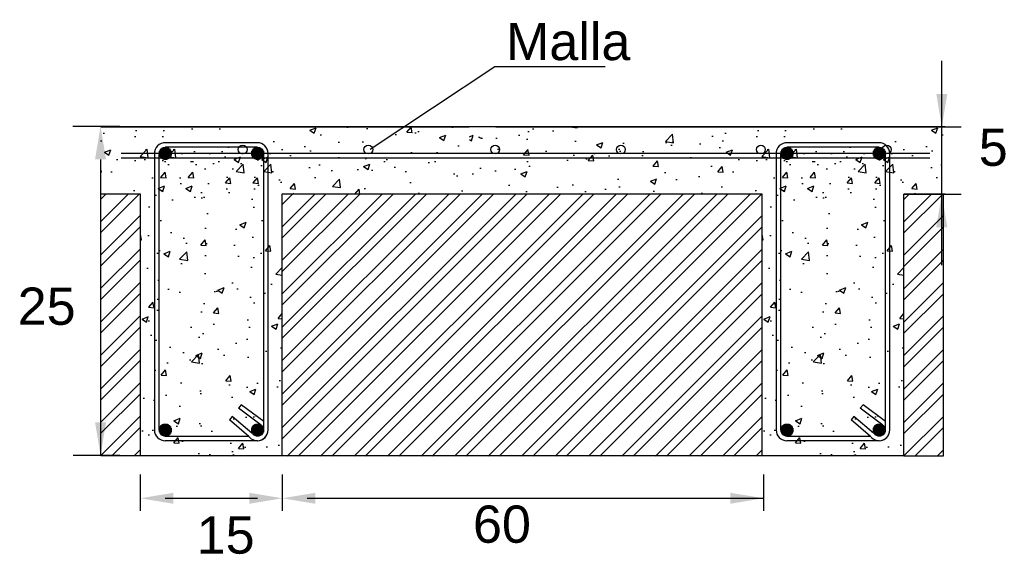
# Model space of a CAD drawing. Header units: millimetres. Extents: x 2068 to 4152, y 861 to 1938.
# Tile 12 of 20: x 2133.81 to 2136.79, y 901.2 to 902.83. Entities that reach past the tile are written whole.
import ezdxf

# ---------------------------------------------------------------- set-up
doc = ezdxf.new("R2010")
doc.units = ezdxf.units.MM
doc.styles.get("Standard").update_dxf_attribs({"font": 'arial.ttf'})

msp = doc.modelspace()

# ---------------------------------------------------------------- hatches: boundary and pattern name
at = {"lineweight": -3, "true_color": 0x139b48}
h = msp.add_hatch(dxfattribs=at)
h.set_pattern_fill('AR-CONC', color=114, scale=0.001076, style=0)
h.set_pattern_definition([(50, (2110.85688, 898.32189), (0.1961146, -0.0171578), [0.0205066, -0.2255723]), (355, (2110.85688, 898.32189), (-0.0379375, 0.205665), [0.0164053, -0.1804578]), (100.451, (2110.87322, 898.32046), (0.1581778, 0.1885062), [0.0174279, -0.1917069]), (46.1842, (2110.85688, 898.37657), (0.291806, -0.045257), [0.03076, -0.3383585]), (96.6356, (2110.8812, 898.3728), (0.2555563, 0.266344), [0.026142, -0.2875603]), (351.184, (2110.85688, 898.37657), (0.2555567, 0.2663434), [0.024608, -0.2706868]), (21, (2110.88422, 898.3629), (0.1632074, -0.1100848), [0.0205066, -0.2255723]), (326, (2110.88422, 898.3629), (0.0665274, 0.198271), [0.0164053, -0.1804578]), (71.4514, (2110.89782, 898.35373), (0.2297344, 0.0881867), [0.0174279, -0.1917069]), (37.5, (2110.856876, 898.32189), (0.00332476, 0.09102016), [0, -0.17827047, 0, -0.18319205, 0, -0.1811414]), (7.5, (2110.85688, 898.32189), (0.07192873, 0.10784043), [0, -0.1044468, 0, -0.17416916, 0, -0.0690388]), (327.5, (2110.7959, 898.32189), (0.14595792, -0.00616677), [0, -0.06835524, 0, -0.21326836, 0, -0.2829907]), (317.5, (2110.76856, 898.32189), (0.1594552, 0.0273706), [0, -0.0888618, 0, -0.1416321, 0, -0.2009644])])
h.paths.add_polyline_path([(2134.0521, 902.5004), (2135.1686, 902.5004), (2135.1686, 902.2961), (2134.0521, 902.2972)])
at = {"lineweight": -3}
h = msp.add_hatch(dxfattribs=at)
h.set_pattern_fill('AR-CONC', color=3, scale=0.001076, style=0)
h.set_pattern_definition([(50, (2110.9407, 898.32189), (0.1961146, -0.0171578), [0.0205066, -0.2255723]), (355, (2110.9407, 898.32189), (-0.0379375, 0.205665), [0.0164053, -0.1804578]), (100.451, (2110.95704, 898.32046), (0.1581778, 0.1885062), [0.0174279, -0.1917069]), (46.1842, (2110.9407, 898.37657), (0.291806, -0.045257), [0.03076, -0.3383585]), (96.6356, (2110.965, 898.3728), (0.2555563, 0.266344), [0.026142, -0.2875603]), (351.184, (2110.9407, 898.37657), (0.2555567, 0.2663434), [0.024608, -0.2706868]), (21, (2110.96804, 898.3629), (0.1632074, -0.1100848), [0.0205066, -0.2255723]), (326, (2110.96804, 898.3629), (0.0665274, 0.198271), [0.0164053, -0.1804578]), (71.4514, (2110.98164, 898.35373), (0.2297344, 0.0881867), [0.0174279, -0.1917069]), (37.5, (2110.940694, 898.32189), (0.00332476, 0.09102016), [0, -0.1782705, 0, -0.18319205, 0, -0.1811414]), (7.5, (2110.94069, 898.32189), (0.07192873, 0.10784043), [0, -0.1044468, 0, -0.17416916, 0, -0.0690388]), (327.5, (2110.87972, 898.32189), (0.14595792, -0.00616677), [0, -0.06835524, 0, -0.21326836, 0, -0.2829907]), (317.5, (2110.85238, 898.32189), (0.1594552, 0.0273706), [0, -0.0888618, 0, -0.1416321, 0, -0.2009644])])
h.paths.add_polyline_path([(2134.1713, 902.5004), (2134.6018, 902.5004), (2134.6018, 901.5023), (2134.1713, 901.5023)])
at = {"lineweight": -3, "true_color": 0x139b48}
h = msp.add_hatch(dxfattribs=at)
h.set_pattern_fill('AR-CONC', color=114, scale=0.001076, style=0)
h.set_pattern_definition([(50, (2112.74185, 898.32189), (0.1961146, -0.0171578), [0.0205066, -0.2255723]), (355, (2112.74185, 898.32189), (-0.0379375, 0.205665), [0.0164053, -0.1804578]), (100.451, (2112.7582, 898.32046), (0.1581778, 0.1885062), [0.0174279, -0.1917069]), (46.1842, (2112.74185, 898.37657), (0.291806, -0.045257), [0.03076, -0.3383585]), (96.6356, (2112.76617, 898.3728), (0.2555563, 0.266344), [0.026142, -0.2875603]), (351.184, (2112.74185, 898.37657), (0.2555567, 0.2663434), [0.024608, -0.2706868]), (21, (2112.7692, 898.3629), (0.1632074, -0.1100848), [0.0205066, -0.2255723]), (326, (2112.7692, 898.3629), (0.0665274, 0.198271), [0.0164053, -0.1804578]), (71.4514, (2112.7828, 898.35373), (0.2297344, 0.0881867), [0.0174279, -0.1917069]), (37.5, (2112.74185, 898.32189), (0.00332476, 0.09102016), [0, -0.1782705, 0, -0.18319205, 0, -0.1811414]), (7.5, (2112.74185, 898.32189), (0.07192873, 0.10784043), [0, -0.1044468, 0, -0.17416916, 0, -0.0690388]), (327.5, (2112.68088, 898.32189), (0.14595792, -0.00616677), [0, -0.06835524, 0, -0.21326836, 0, -0.2829907]), (317.5, (2112.65354, 898.32189), (0.1594552, 0.0273706), [0, -0.0888618, 0, -0.1416321, 0, -0.2009644])])
h.paths.add_polyline_path([(2135.1686, 902.5004), (2136.6118, 902.5004), (2136.6118, 902.2961), (2135.1736, 902.2961)])
at = {"lineweight": -3}
h = msp.add_hatch(dxfattribs=at)
h.set_pattern_fill('AR-CONC', color=3, scale=0.001076, style=0)
h.set_pattern_definition([(50, (2112.82567, 898.32189), (0.1961146, -0.0171578), [0.0205066, -0.2255723]), (355, (2112.82567, 898.32189), (-0.0379375, 0.205665), [0.0164053, -0.1804578]), (100.451, (2112.84201, 898.32046), (0.1581778, 0.1885062), [0.0174279, -0.1917069]), (46.1842, (2112.82567, 898.37657), (0.291806, -0.045257), [0.03076, -0.3383585]), (96.6356, (2112.85, 898.3728), (0.2555563, 0.266344), [0.026142, -0.2875603]), (351.184, (2112.82567, 898.37657), (0.2555567, 0.2663434), [0.024608, -0.2706868]), (21, (2112.85301, 898.3629), (0.1632074, -0.1100848), [0.0205066, -0.2255723]), (326, (2112.85301, 898.3629), (0.0665274, 0.198271), [0.0164053, -0.1804578]), (71.4514, (2112.86661, 898.35373), (0.2297344, 0.0881867), [0.0174279, -0.1917069]), (37.5, (2112.82567, 898.32189), (0.00332476, 0.09102016), [0, -0.1782705, 0, -0.18319205, 0, -0.1811414]), (7.5, (2112.82567, 898.32189), (0.07192873, 0.10784043), [0, -0.1044468, 0, -0.17416916, 0, -0.0690388]), (327.5, (2112.7647, 898.32189), (0.14595792, -0.00616677), [0, -0.06835524, 0, -0.21326836, 0, -0.2829907]), (317.5, (2112.73736, 898.32189), (0.1594552, 0.0273706), [0, -0.0888618, 0, -0.1416321, 0, -0.2009644])])
h.paths.add_polyline_path([(2136.0562, 902.5004), (2136.4868, 902.5004), (2136.4868, 901.5023), (2136.0562, 901.5023)])
at = {"lineweight": -3, "true_color": 0x636466}
h = msp.add_hatch(dxfattribs=at)
h.set_pattern_fill('ANSI32', color=251, scale=0.007538)
h.set_pattern_definition([(45, (2092.13838, 896.64872), (-0.05076651, 0.05076651), []), (45, (2092.17222, 896.64872), (-0.05076651, 0.05076651), [])])
h.paths.add_polyline_path([(2134.1713, 901.5023), (2134.1713, 902.2961), (2134.0521, 902.2961), (2134.0521, 902.2972), (2134.0521, 901.5023)])
h = msp.add_hatch(dxfattribs=at)
h.set_pattern_fill('ANSI32', color=251, scale=0.007538)
h.set_pattern_definition([(45, (2094.023356, 896.64763), (-0.05076651, 0.05076651), []), (45, (2094.0572, 896.64763), (-0.05076651, 0.05076651), [])])
h.paths.add_polyline_path([(2136.0562, 901.5012), (2136.0562, 902.295), (2135.2495, 902.295), (2134.6018, 902.2961), (2134.6018, 901.5012)])
h = msp.add_hatch(dxfattribs=at)
h.set_pattern_fill('ANSI32', color=251, scale=0.007538)
h.set_pattern_definition([(45, (2094.573126, 896.64763), (-0.05076651, 0.05076651), []), (45, (2094.60697, 896.64763), (-0.05076651, 0.05076651), [])])
h.paths.add_polyline_path([(2136.606, 901.5012), (2136.606, 902.295), (2136.4868, 902.295), (2136.4868, 902.2961), (2136.4868, 901.5012)])

# ---------------------------------------------------------------- linework, layer by layer
at = {"color": 1, "lineweight": -3}
for p, q in [((2136.6015, 902.6006), (2136.6015, 902.7009)), ((2133.9666, 902.5021), (2134.1096, 902.5021)), ((2136.5184, 902.5004), (2136.6602, 902.5004)), ((2134.0509, 902.4019), (2134.0509, 901.5041)), ((2136.5172, 902.2961), (2136.6602, 902.2961)), ((2133.9678, 901.5041), (2134.1096, 901.5041)), ((2134.1713, 901.4456), (2134.1713, 901.3357)), ((2134.6018, 901.4456), (2134.6018, 901.3357)), ((2134.6018, 901.4456), (2134.6018, 901.3357)), ((2136.0608, 901.4456), (2136.0608, 901.3357)), ((2134.2466, 901.3734), (2134.5265, 901.3734)), ((2134.6772, 901.3734), (2136.0608, 901.3734))]:
    msp.add_line(p, q, dxfattribs=at)
at = {"lineweight": -3}
for p, q in [((2135.2463, 902.6827), (2134.8682, 902.4319)), ((2135.5809, 902.6827), (2135.2463, 902.6827))]:
    msp.add_line(p, q, dxfattribs=at)
at = {"color": 82}
for p, q in [((2136.6118, 902.5004), (2134.0521, 902.5004)), ((2134.6018, 902.5004), (2134.1713, 902.5004)), ((2136.4868, 902.5004), (2136.0562, 902.5004)), ((2134.1713, 902.2961), (2134.1713, 901.5023)), ((2136.0562, 902.2961), (2136.0562, 901.5023)), ((2136.4868, 901.5023), (2136.4868, 902.2961)), ((2134.6018, 901.5023), (2134.1713, 901.5023)), ((2136.4868, 901.5023), (2136.0562, 901.5023))]:
    msp.add_line(p, q, dxfattribs=at)
at = {"color": 82, "lineweight": -3}
for p, q in [((2134.0521, 902.5004), (2135.1686, 902.5004)), ((2134.1713, 902.2961), (2134.0521, 902.2972)), ((2136.6118, 902.2961), (2136.4868, 902.2961))]:
    msp.add_line(p, q, dxfattribs=at)
at = {"color": 114, "lineweight": -3, "true_color": 0x139b48}
msp.add_line((2135.2495, 902.5004), (2136.6118, 902.5004), dxfattribs=at)
at = {"color": 5}
for p, q in [((2134.2305, 902.4307), (2134.2305, 902.4092)), ((2134.2305, 902.4307), (2134.2305, 902.4092)), ((2134.2327, 902.4334), (2134.2327, 902.4065)), ((2134.2327, 902.4334), (2134.2327, 902.4065)), ((2134.2348, 902.4353), (2134.2348, 902.4046)), ((2134.2348, 902.4353), (2134.2348, 902.4046)), ((2134.237, 902.4368), (2134.237, 902.4032)), ((2134.237, 902.4368), (2134.237, 902.4032)), ((2134.2391, 902.4378), (2134.2391, 902.4021)), ((2134.2391, 902.4378), (2134.2391, 902.4021)), ((2134.2413, 902.4386), (2134.2413, 902.4013)), ((2134.2413, 902.4386), (2134.2413, 902.4013)), ((2134.2434, 902.4391), (2134.2434, 902.4009)), ((2134.2434, 902.4391), (2134.2434, 902.4009)), ((2134.5265, 902.4523), (2134.2445, 902.4523)), ((2134.5265, 902.4523), (2134.2445, 902.4523)), ((2134.2456, 902.4393), (2134.2456, 902.4006)), ((2134.2456, 902.4393), (2134.2456, 902.4006)), ((2134.5265, 902.4393), (2134.2466, 902.4393)), ((2134.5265, 902.4393), (2134.2466, 902.4393)), ((2134.2477, 902.4393), (2134.2477, 902.4006)), ((2134.2477, 902.4393), (2134.2477, 902.4006)), ((2134.2499, 902.4391), (2134.2499, 902.4009)), ((2134.2499, 902.4391), (2134.2499, 902.4009)), ((2134.252, 902.4386), (2134.252, 902.4014)), ((2134.252, 902.4386), (2134.252, 902.4014)), ((2134.2542, 902.4378), (2134.2542, 902.4021)), ((2134.2542, 902.4378), (2134.2542, 902.4021)), ((2134.2563, 902.4367), (2134.2563, 902.4032)), ((2134.2563, 902.4367), (2134.2563, 902.4032)), ((2134.2585, 902.4353), (2134.2585, 902.4047)), ((2134.2585, 902.4353), (2134.2585, 902.4047)), ((2134.2606, 902.4333), (2134.2606, 902.4066)), ((2134.2606, 902.4333), (2134.2606, 902.4066)), ((2134.2628, 902.4306), (2134.2628, 902.4093)), ((2134.2628, 902.4306), (2134.2628, 902.4093)), ((2134.5104, 902.4307), (2134.5104, 902.4092)), ((2134.5104, 902.4307), (2134.5104, 902.4092)), ((2134.5125, 902.4334), (2134.5125, 902.4065)), ((2134.5125, 902.4334), (2134.5125, 902.4065)), ((2134.5147, 902.4353), (2134.5147, 902.4046)), ((2134.5147, 902.4353), (2134.5147, 902.4046)), ((2134.5168, 902.4368), (2134.5168, 902.4032)), ((2134.5168, 902.4368), (2134.5168, 902.4032)), ((2134.519, 902.4378), (2134.519, 902.4021)), ((2134.519, 902.4378), (2134.519, 902.4021)), ((2134.5212, 902.4386), (2134.5212, 902.4013)), ((2134.5212, 902.4386), (2134.5212, 902.4013)), ((2134.5233, 902.4391), (2134.5233, 902.4009)), ((2134.5233, 902.4391), (2134.5233, 902.4009)), ((2134.5255, 902.4393), (2134.5255, 902.4006)), ((2134.5255, 902.4393), (2134.5255, 902.4006)), ((2134.5276, 902.4393), (2134.5276, 902.4006)), ((2134.5276, 902.4393), (2134.5276, 902.4006)), ((2134.5298, 902.4391), (2134.5298, 902.4009)), ((2134.5298, 902.4391), (2134.5298, 902.4009)), ((2134.5319, 902.4386), (2134.5319, 902.4014)), ((2134.5319, 902.4386), (2134.5319, 902.4014)), ((2134.5341, 902.4378), (2134.5341, 902.4021)), ((2134.5341, 902.4378), (2134.5341, 902.4021)), ((2134.5362, 902.4367), (2134.5362, 902.4032)), ((2134.5362, 902.4367), (2134.5362, 902.4032)), ((2134.5384, 902.4353), (2134.5384, 902.4047)), ((2134.5384, 902.4353), (2134.5384, 902.4047)), ((2134.5405, 902.4333), (2134.5405, 902.4066)), ((2134.5405, 902.4333), (2134.5405, 902.4066)), ((2134.5427, 902.4306), (2134.5427, 902.4093)), ((2134.5427, 902.4306), (2134.5427, 902.4093)), ((2136.1155, 902.4307), (2136.1155, 902.4092)), ((2136.1155, 902.4307), (2136.1155, 902.4092)), ((2136.1176, 902.4334), (2136.1176, 902.4065)), ((2136.1176, 902.4334), (2136.1176, 902.4065)), ((2136.1198, 902.4353), (2136.1198, 902.4046)), ((2136.1198, 902.4353), (2136.1198, 902.4046)), ((2136.1219, 902.4368), (2136.1219, 902.4032)), ((2136.1219, 902.4368), (2136.1219, 902.4032)), ((2136.1241, 902.4378), (2136.1241, 902.4021)), ((2136.1241, 902.4378), (2136.1241, 902.4021)), ((2136.1262, 902.4386), (2136.1262, 902.4013)), ((2136.1262, 902.4386), (2136.1262, 902.4013)), ((2136.1284, 902.4391), (2136.1284, 902.4009)), ((2136.1284, 902.4391), (2136.1284, 902.4009)), ((2136.4115, 902.4523), (2136.1295, 902.4523)), ((2136.4115, 902.4523), (2136.1295, 902.4523)), ((2136.1306, 902.4393), (2136.1306, 902.4006)), ((2136.1306, 902.4393), (2136.1306, 902.4006)), ((2136.4115, 902.4393), (2136.1316, 902.4393)), ((2136.4115, 902.4393), (2136.1316, 902.4393)), ((2136.1327, 902.4393), (2136.1327, 902.4006)), ((2136.1327, 902.4393), (2136.1327, 902.4006)), ((2136.1349, 902.4391), (2136.1349, 902.4009)), ((2136.1349, 902.4391), (2136.1349, 902.4009)), ((2136.137, 902.4386), (2136.137, 902.4014)), ((2136.137, 902.4386), (2136.137, 902.4014)), ((2136.1392, 902.4378), (2136.1392, 902.4021)), ((2136.1392, 902.4378), (2136.1392, 902.4021)), ((2136.1413, 902.4367), (2136.1413, 902.4032)), ((2136.1413, 902.4367), (2136.1413, 902.4032)), ((2136.1435, 902.4353), (2136.1435, 902.4047)), ((2136.1435, 902.4353), (2136.1435, 902.4047)), ((2136.1456, 902.4333), (2136.1456, 902.4066)), ((2136.1456, 902.4333), (2136.1456, 902.4066)), ((2136.1478, 902.4306), (2136.1478, 902.4093)), ((2136.1478, 902.4306), (2136.1478, 902.4093)), ((2136.3954, 902.4307), (2136.3954, 902.4092)), ((2136.3954, 902.4307), (2136.3954, 902.4092)), ((2136.3975, 902.4334), (2136.3975, 902.4065)), ((2136.3975, 902.4334), (2136.3975, 902.4065)), ((2136.3997, 902.4353), (2136.3997, 902.4046)), ((2136.3997, 902.4353), (2136.3997, 902.4046)), ((2136.4018, 902.4368), (2136.4018, 902.4032)), ((2136.4018, 902.4368), (2136.4018, 902.4032)), ((2136.404, 902.4378), (2136.404, 902.4021)), ((2136.404, 902.4378), (2136.404, 902.4021)), ((2136.4061, 902.4386), (2136.4061, 902.4013)), ((2136.4061, 902.4386), (2136.4061, 902.4013)), ((2136.4083, 902.4391), (2136.4083, 902.4009)), ((2136.4083, 902.4391), (2136.4083, 902.4009)), ((2136.4104, 902.4393), (2136.4104, 902.4006)), ((2136.4104, 902.4393), (2136.4104, 902.4006)), ((2136.4126, 902.4393), (2136.4126, 902.4006)), ((2136.4126, 902.4393), (2136.4126, 902.4006)), ((2136.4147, 902.4391), (2136.4147, 902.4009)), ((2136.4147, 902.4391), (2136.4147, 902.4009)), ((2136.4169, 902.4386), (2136.4169, 902.4014)), ((2136.4169, 902.4386), (2136.4169, 902.4014)), ((2136.419, 902.4378), (2136.419, 902.4021)), ((2136.419, 902.4378), (2136.419, 902.4021)), ((2136.4212, 902.4367), (2136.4212, 902.4032)), ((2136.4212, 902.4367), (2136.4212, 902.4032)), ((2136.4234, 902.4353), (2136.4234, 902.4047)), ((2136.4234, 902.4353), (2136.4234, 902.4047)), ((2136.4255, 902.4333), (2136.4255, 902.4066)), ((2136.4255, 902.4333), (2136.4255, 902.4066)), ((2136.4277, 902.4306), (2136.4277, 902.4093)), ((2136.4277, 902.4306), (2136.4277, 902.4093)), ((2134.2143, 902.422), (2134.2143, 901.8623)), ((2134.2143, 902.422), (2134.2143, 901.8623)), ((2134.2272, 902.42), (2134.2272, 901.8344)), ((2134.2272, 902.42), (2134.2272, 901.8344)), ((2134.2284, 902.4265), (2134.2284, 902.4135)), ((2134.2284, 902.4265), (2134.2284, 902.4135)), ((2134.265, 902.4262), (2134.265, 902.4137)), ((2134.265, 902.4262), (2134.265, 902.4137)), ((2134.5082, 902.4265), (2134.5082, 902.4135)), ((2134.5082, 902.4265), (2134.5082, 902.4135)), ((2134.5448, 902.4262), (2134.5448, 902.4137)), ((2134.5448, 902.4262), (2134.5448, 902.4137)), ((2134.5459, 901.8344), (2134.5459, 902.42)), ((2134.5459, 901.8344), (2134.5459, 902.42)), ((2134.5588, 901.8602), (2134.5588, 902.42)), ((2134.5588, 901.8602), (2134.5588, 902.42)), ((2136.0993, 902.422), (2136.0993, 901.8623)), ((2136.0993, 902.422), (2136.0993, 901.8623)), ((2136.1122, 902.42), (2136.1122, 901.8344)), ((2136.1122, 902.42), (2136.1122, 901.8344)), ((2136.1133, 902.4265), (2136.1133, 902.4135)), ((2136.1133, 902.4265), (2136.1133, 902.4135)), ((2136.1499, 902.4262), (2136.1499, 902.4137)), ((2136.1499, 902.4262), (2136.1499, 902.4137)), ((2136.3932, 902.4265), (2136.3932, 902.4135)), ((2136.3932, 902.4265), (2136.3932, 902.4135)), ((2136.4298, 902.4262), (2136.4298, 902.4137)), ((2136.4298, 902.4262), (2136.4298, 902.4137)), ((2136.4308, 901.8344), (2136.4308, 902.42)), ((2136.4308, 901.8344), (2136.4308, 902.42)), ((2136.4438, 901.8602), (2136.4438, 902.42)), ((2136.4438, 901.8602), (2136.4438, 902.42)), ((2134.2143, 901.8623), (2134.2143, 901.5802)), ((2134.2143, 901.8623), (2134.2143, 901.5802)), ((2134.2272, 901.8344), (2134.2272, 901.5803)), ((2134.2272, 901.8344), (2134.2272, 901.5803)), ((2134.5459, 901.5803), (2134.5459, 901.8344)), ((2134.5459, 901.5803), (2134.5459, 901.8344)), ((2134.5588, 901.5801), (2134.5588, 901.8602)), ((2134.5588, 901.5801), (2134.5588, 901.8602)), ((2136.0993, 901.8623), (2136.0993, 901.5802)), ((2136.0993, 901.8623), (2136.0993, 901.5802)), ((2136.1122, 901.8344), (2136.1122, 901.5803)), ((2136.1122, 901.8344), (2136.1122, 901.5803)), ((2136.4308, 901.5803), (2136.4308, 901.8344)), ((2136.4308, 901.5803), (2136.4308, 901.8344)), ((2136.4438, 901.5801), (2136.4438, 901.8602)), ((2136.4438, 901.5801), (2136.4438, 901.8602)), ((2134.4776, 901.6574), (2134.4694, 901.647)), ((2134.4776, 901.6574), (2134.4694, 901.647)), ((2134.5459, 901.6062), (2134.4776, 901.6574)), ((2134.5459, 901.6062), (2134.4776, 901.6574)), ((2136.3626, 901.6574), (2136.3544, 901.647)), ((2136.3626, 901.6574), (2136.3544, 901.647)), ((2136.4308, 901.6062), (2136.3626, 901.6574)), ((2136.4308, 901.6062), (2136.3626, 901.6574)), ((2134.5379, 901.5956), (2134.4694, 901.647)), ((2134.5379, 901.5956), (2134.4694, 901.647)), ((2136.4228, 901.5956), (2136.3544, 901.647)), ((2136.4228, 901.5956), (2136.3544, 901.647)), ((2134.2348, 901.5957), (2134.2348, 901.565)), ((2134.2348, 901.5957), (2134.2348, 901.565)), ((2134.237, 901.5971), (2134.237, 901.5635)), ((2134.237, 901.5971), (2134.237, 901.5635)), ((2134.2391, 901.5982), (2134.2391, 901.5625)), ((2134.2391, 901.5982), (2134.2391, 901.5625)), ((2134.2413, 901.599), (2134.2413, 901.5617)), ((2134.2413, 901.599), (2134.2413, 901.5617)), ((2134.2434, 901.5994), (2134.2434, 901.5612)), ((2134.2434, 901.5994), (2134.2434, 901.5612)), ((2134.2456, 901.5997), (2134.2456, 901.561)), ((2134.2456, 901.5997), (2134.2456, 901.561)), ((2134.2477, 901.5997), (2134.2477, 901.561)), ((2134.2477, 901.5997), (2134.2477, 901.561)), ((2134.2499, 901.5994), (2134.2499, 901.5612)), ((2134.2499, 901.5994), (2134.2499, 901.5612)), ((2134.252, 901.5989), (2134.252, 901.5617)), ((2134.252, 901.5989), (2134.252, 901.5617)), ((2134.2542, 901.5982), (2134.2542, 901.5625)), ((2134.2542, 901.5982), (2134.2542, 901.5625)), ((2134.2563, 901.5971), (2134.2563, 901.5636)), ((2134.2563, 901.5971), (2134.2563, 901.5636)), ((2134.2585, 901.5956), (2134.2585, 901.565)), ((2134.2585, 901.5956), (2134.2585, 901.565)), ((2134.4498, 901.622), (2134.4416, 901.6116)), ((2134.4498, 901.622), (2134.4416, 901.6116)), ((2134.5006, 901.561), (2134.4416, 901.6116)), ((2134.5006, 901.561), (2134.4416, 901.6116)), ((2134.5095, 901.5709), (2134.4498, 901.622)), ((2134.5095, 901.5709), (2134.4498, 901.622)), ((2134.5147, 901.5957), (2134.5147, 901.565)), ((2134.5147, 901.5957), (2134.5147, 901.565)), ((2134.5168, 901.5971), (2134.5168, 901.5635)), ((2134.5168, 901.5971), (2134.5168, 901.5635)), ((2134.519, 901.5982), (2134.519, 901.5625)), ((2134.519, 901.5982), (2134.519, 901.5625)), ((2134.5212, 901.599), (2134.5212, 901.5617)), ((2134.5212, 901.599), (2134.5212, 901.5617)), ((2134.5233, 901.5994), (2134.5233, 901.5612)), ((2134.5233, 901.5994), (2134.5233, 901.5612)), ((2134.5255, 901.5997), (2134.5255, 901.561)), ((2134.5255, 901.5997), (2134.5255, 901.561)), ((2134.5276, 901.5997), (2134.5276, 901.561)), ((2134.5276, 901.5997), (2134.5276, 901.561)), ((2134.5298, 901.5994), (2134.5298, 901.5612)), ((2134.5298, 901.5994), (2134.5298, 901.5612)), ((2134.5319, 901.5989), (2134.5319, 901.5617)), ((2134.5319, 901.5989), (2134.5319, 901.5617)), ((2134.5341, 901.5982), (2134.5341, 901.5625)), ((2134.5341, 901.5982), (2134.5341, 901.5625)), ((2134.5362, 901.5971), (2134.5362, 901.5636)), ((2134.5362, 901.5971), (2134.5362, 901.5636)), ((2134.5384, 901.5956), (2134.5384, 901.565)), ((2134.5384, 901.5956), (2134.5384, 901.565)), ((2136.1198, 901.5957), (2136.1198, 901.565)), ((2136.1198, 901.5957), (2136.1198, 901.565)), ((2136.1219, 901.5971), (2136.1219, 901.5635)), ((2136.1219, 901.5971), (2136.1219, 901.5635)), ((2136.1241, 901.5982), (2136.1241, 901.5625)), ((2136.1241, 901.5982), (2136.1241, 901.5625)), ((2136.1262, 901.599), (2136.1262, 901.5617)), ((2136.1262, 901.599), (2136.1262, 901.5617)), ((2136.1284, 901.5994), (2136.1284, 901.5612)), ((2136.1284, 901.5994), (2136.1284, 901.5612)), ((2136.1306, 901.5997), (2136.1306, 901.561)), ((2136.1306, 901.5997), (2136.1306, 901.561)), ((2136.1327, 901.5997), (2136.1327, 901.561)), ((2136.1327, 901.5997), (2136.1327, 901.561)), ((2136.1349, 901.5994), (2136.1349, 901.5612)), ((2136.1349, 901.5994), (2136.1349, 901.5612)), ((2136.137, 901.5989), (2136.137, 901.5617)), ((2136.137, 901.5989), (2136.137, 901.5617)), ((2136.1392, 901.5982), (2136.1392, 901.5625)), ((2136.1392, 901.5982), (2136.1392, 901.5625)), ((2136.1413, 901.5971), (2136.1413, 901.5636)), ((2136.1413, 901.5971), (2136.1413, 901.5636)), ((2136.1435, 901.5956), (2136.1435, 901.565)), ((2136.1435, 901.5956), (2136.1435, 901.565)), ((2136.3348, 901.622), (2136.3266, 901.6116)), ((2136.3348, 901.622), (2136.3266, 901.6116)), ((2136.3856, 901.561), (2136.3266, 901.6116)), ((2136.3856, 901.561), (2136.3266, 901.6116)), ((2136.3944, 901.5709), (2136.3348, 901.622)), ((2136.3944, 901.5709), (2136.3348, 901.622)), ((2136.3997, 901.5957), (2136.3997, 901.565)), ((2136.3997, 901.5957), (2136.3997, 901.565)), ((2136.4018, 901.5971), (2136.4018, 901.5635)), ((2136.4018, 901.5971), (2136.4018, 901.5635)), ((2136.404, 901.5982), (2136.404, 901.5625)), ((2136.404, 901.5982), (2136.404, 901.5625)), ((2136.4061, 901.599), (2136.4061, 901.5617)), ((2136.4061, 901.599), (2136.4061, 901.5617)), ((2136.4083, 901.5994), (2136.4083, 901.5612)), ((2136.4083, 901.5994), (2136.4083, 901.5612)), ((2136.4104, 901.5997), (2136.4104, 901.561)), ((2136.4104, 901.5997), (2136.4104, 901.561)), ((2136.4126, 901.5997), (2136.4126, 901.561)), ((2136.4126, 901.5997), (2136.4126, 901.561)), ((2136.4147, 901.5994), (2136.4147, 901.5612)), ((2136.4147, 901.5994), (2136.4147, 901.5612)), ((2136.4169, 901.5989), (2136.4169, 901.5617)), ((2136.4169, 901.5989), (2136.4169, 901.5617)), ((2136.419, 901.5982), (2136.419, 901.5625)), ((2136.419, 901.5982), (2136.419, 901.5625)), ((2136.4212, 901.5971), (2136.4212, 901.5636)), ((2136.4212, 901.5971), (2136.4212, 901.5636)), ((2136.4234, 901.5956), (2136.4234, 901.565)), ((2136.4234, 901.5956), (2136.4234, 901.565)), ((2134.2284, 901.5868), (2134.2284, 901.5738)), ((2134.2284, 901.5868), (2134.2284, 901.5738)), ((2134.2305, 901.5911), (2134.2305, 901.5695)), ((2134.2305, 901.5911), (2134.2305, 901.5695)), ((2134.2327, 901.5938), (2134.2327, 901.5669)), ((2134.2327, 901.5938), (2134.2327, 901.5669)), ((2134.2606, 901.5937), (2134.2606, 901.567)), ((2134.2606, 901.5937), (2134.2606, 901.567)), ((2134.2628, 901.591), (2134.2628, 901.5697)), ((2134.2628, 901.591), (2134.2628, 901.5697)), ((2134.265, 901.5866), (2134.265, 901.5741)), ((2134.265, 901.5866), (2134.265, 901.5741)), ((2134.5082, 901.5868), (2134.5082, 901.5738)), ((2134.5082, 901.5868), (2134.5082, 901.5738)), ((2134.5104, 901.5911), (2134.5104, 901.5695)), ((2134.5104, 901.5911), (2134.5104, 901.5695)), ((2134.5125, 901.5938), (2134.5125, 901.5669)), ((2134.5125, 901.5938), (2134.5125, 901.5669)), ((2134.5405, 901.5937), (2134.5405, 901.567)), ((2134.5405, 901.5937), (2134.5405, 901.567)), ((2134.5427, 901.591), (2134.5427, 901.5697)), ((2134.5427, 901.591), (2134.5427, 901.5697)), ((2134.5448, 901.5866), (2134.5448, 901.5741)), ((2134.5448, 901.5866), (2134.5448, 901.5741)), ((2136.1133, 901.5868), (2136.1133, 901.5738)), ((2136.1133, 901.5868), (2136.1133, 901.5738)), ((2136.1155, 901.5911), (2136.1155, 901.5695)), ((2136.1155, 901.5911), (2136.1155, 901.5695)), ((2136.1176, 901.5938), (2136.1176, 901.5669)), ((2136.1176, 901.5938), (2136.1176, 901.5669)), ((2136.1456, 901.5937), (2136.1456, 901.567)), ((2136.1456, 901.5937), (2136.1456, 901.567)), ((2136.1478, 901.591), (2136.1478, 901.5697)), ((2136.1478, 901.591), (2136.1478, 901.5697)), ((2136.1499, 901.5866), (2136.1499, 901.5741)), ((2136.1499, 901.5866), (2136.1499, 901.5741)), ((2136.3932, 901.5868), (2136.3932, 901.5738)), ((2136.3932, 901.5868), (2136.3932, 901.5738)), ((2136.3954, 901.5911), (2136.3954, 901.5695)), ((2136.3954, 901.5911), (2136.3954, 901.5695)), ((2136.3975, 901.5938), (2136.3975, 901.5669)), ((2136.3975, 901.5938), (2136.3975, 901.5669)), ((2136.4255, 901.5937), (2136.4255, 901.567)), ((2136.4255, 901.5937), (2136.4255, 901.567)), ((2136.4277, 901.591), (2136.4277, 901.5697)), ((2136.4277, 901.591), (2136.4277, 901.5697)), ((2136.4298, 901.5866), (2136.4298, 901.5741)), ((2136.4298, 901.5866), (2136.4298, 901.5741)), ((2134.5267, 901.548), (2134.2465, 901.548)), ((2134.5267, 901.548), (2134.2465, 901.548)), ((2134.5006, 901.561), (2134.2466, 901.561)), ((2134.5006, 901.561), (2134.2466, 901.561)), ((2136.4117, 901.548), (2136.1315, 901.548)), ((2136.4117, 901.548), (2136.1315, 901.548)), ((2136.3856, 901.561), (2136.1316, 901.561)), ((2136.3856, 901.561), (2136.1316, 901.561))]:
    msp.add_line(p, q, dxfattribs=at)
at = {"color": 5, "lineweight": -3}
for p, q in [((2134.1135, 902.4202), (2136.5648, 902.4202)), ((2134.1135, 902.4069), (2136.5648, 902.4069))]:
    msp.add_line(p, q, dxfattribs=at)
at = {"color": 1, "lineweight": -3}
msp.add_lwpolyline([(2136.6015, 902.081), (2136.6015, 902.7009)], dxfattribs=at)
at = {"color": 82, "lineweight": -3}
msp.add_lwpolyline([(2134.0521, 902.2972), (2134.1713, 902.2961)], dxfattribs=at)
at = {"color": 251, "lineweight": -3, "true_color": 0x636466}
for points in [[(2134.0521, 902.2972), (2134.1713, 902.2972), (2134.1713, 901.5023), (2134.0521, 901.5023)], [(2134.6018, 902.2972), (2136.0562, 902.2972), (2136.0562, 901.5023), (2134.6018, 901.5023)], [(2136.4868, 902.2961), (2136.606, 902.2961), (2136.606, 901.5012), (2136.4868, 901.5012)]]:
    msp.add_lwpolyline(points, close=True, dxfattribs=at)
at = {"color": 5, "lineweight": -3}
for centre in [(2134.4817, 902.4315), (2134.8629, 902.4315), (2135.2475, 902.4315), (2135.6287, 902.4315), (2136.0531, 902.4315), (2136.4343, 902.4315)]:
    msp.add_circle(centre, 0.0133, dxfattribs=at)
at = {"color": 5}
for centre, radius, start, end in [((2134.2466, 902.42), 0.0324, 86.3429, 183.6571), ((2134.2466, 902.42), 0.0324, 86.3429, 183.6571), ((2134.5265, 902.42), 0.0323, 359.95, 90.05), ((2134.5265, 902.42), 0.0323, 359.95, 90.05), ((2136.1316, 902.42), 0.0324, 86.3429, 183.6571), ((2136.1316, 902.42), 0.0324, 86.3429, 183.6571), ((2136.4115, 902.42), 0.0323, 359.95, 90.05), ((2136.4115, 902.42), 0.0323, 359.95, 90.05), ((2134.2466, 901.5803), 0.0323, 179.8178, 270.1822), ((2134.2466, 901.5803), 0.0323, 179.8178, 270.1822), ((2134.5265, 901.5803), 0.0323, 216.8685, 0.4633), ((2134.5265, 901.5803), 0.0323, 216.8685, 0.4633), ((2134.5265, 901.5803), 0.0323, 269.5367, 0.4633), ((2134.5265, 901.5803), 0.0323, 269.5367, 0.4633), ((2136.1316, 901.5803), 0.0323, 179.8178, 270.1822), ((2136.1316, 901.5803), 0.0323, 179.8178, 270.1822), ((2136.4115, 901.5803), 0.0323, 216.8685, 0.4633), ((2136.4115, 901.5803), 0.0323, 216.8685, 0.4633), ((2136.4115, 901.5803), 0.0323, 269.5367, 0.4633), ((2136.4115, 901.5803), 0.0323, 269.5367, 0.4633)]:
    msp.add_arc(centre, radius, start, end, dxfattribs=at)
at = {"color": 1, "lineweight": -3}
for points in [[(2136.5848, 902.6006), (2136.6182, 902.6006), (2136.6015, 902.5004)], [(2134.0342, 902.4019), (2134.0676, 902.4019), (2134.0509, 902.5021)], [(2136.5848, 902.1959), (2136.6182, 902.1959), (2136.6015, 902.2961)], [(2134.0342, 901.6043), (2134.0676, 901.6043), (2134.0509, 901.5041)], [(2134.2715, 901.3901), (2134.2715, 901.3567), (2134.1713, 901.3734)], [(2134.5016, 901.3901), (2134.5016, 901.3567), (2134.6018, 901.3734)], [(2134.7021, 901.3901), (2134.7021, 901.3567), (2134.6018, 901.3734)], [(2135.9606, 901.3901), (2135.9606, 901.3567), (2136.0608, 901.3734)]]:
    msp.add_solid(points, dxfattribs=at)

# ---------------------------------------------------------------- texts
at = {"color": 152, "lineweight": -3, "true_color": 0x2776bb, "attachment_point": 1}
for s, insert, char_height, width in [('{\\fArial|b0|i0|c0|p34;Malla}', (2135.2801, 902.816), 0.113062, 1.175989), ('60', (2135.1801, 901.3514), 0.11306, 0.306958)]:
    msp.add_mtext(s, dxfattribs=dict(at, insert=insert, char_height=char_height, width=width))
at = {"color": 1, "lineweight": -3, "width": 0.234594, "attachment_point": 1}
for s, insert, char_height in [('5', (2136.7136, 902.4952), 0.1131), ('25', (2133.7996, 902.0128), 0.11306), ('15', (2134.3423, 901.3184), 0.11306)]:
    msp.add_mtext(s, dxfattribs=dict(at, insert=insert, char_height=char_height))

doc.saveas('drawing.dxf')
